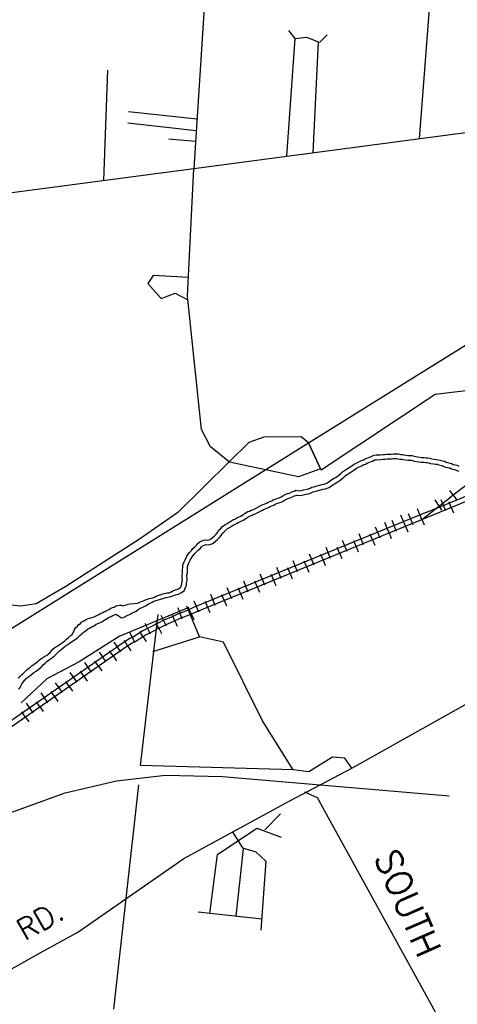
# Model space of a CAD drawing. Header units: feet. Extents: x 1615653 to 1618118, y 708897 to 711917.
# Tile 15 of 183: x 1618060.37 to 1618064.05, y 710523.01 to 710531.3. Entities that reach past the tile are written whole.
import ezdxf

# ---------------------------------------------------------------- set-up
doc = ezdxf.new("R2010")
doc.units = ezdxf.units.FT
doc.header["$LTSCALE"] = 20
doc.header["$MEASUREMENT"] = 0
for name, color, linetype in [('17_TRAIN_TRAKS', 254, 'Continuous'), ('35_INTERSTATE_ROADS', 130, 'Continuous'), ('36_MAJOR_ROADS', 130, 'Continuous'), ('37_MINOR_ROADS', 130, 'Continuous'), ('58_MAJOR_WATER', 170, 'Continuous'), ('ROAD-TEXT', 2, 'Continuous')]:
    doc.layers.add(name, color=color, linetype=linetype)
doc.styles.get("Standard").update_dxf_attribs({"font": 'simplex.shx'})

msp = doc.modelspace()

# ---------------------------------------------------------------- linework, layer by layer
at = {"layer": '17_TRAIN_TRAKS', "linetype": 'Continuous'}
for points in [[(1618067.23866, 710529.75148), (1618063.99397, 710527.27471), (1618063.99406, 710527.27476)], [(1618063.86356, 710527.13527), (1618064.45644, 710527.38004), (1618064.65608, 710527.4312), (1618065.65725, 710527.69903), (1618065.73851, 710527.72411), (1618065.84485, 710527.77226), (1618065.93614, 710527.84348), (1618065.99232, 710527.89564), (1618066.04248, 710527.96185), (1618066.10769, 710528.0441), (1618066.19697, 710528.14542), (1618066.27321, 710528.22868), (1618066.31835, 710528.27382), (1618066.36952, 710528.31796), (1618066.41366, 710528.34805), (1618066.46883, 710528.38015), (1618066.523, 710528.41125), (1618067.22217, 710528.66912)], [(1618063.79722, 710527.15302), (1618064.22772, 710527.32988), (1618064.4566, 710527.38008)], [(1618064.01938, 710527.2941), (1618063.98904, 710527.33385)], [(1618063.99406, 710527.27476), (1618063.76339, 710527.09434)], [(1618063.89358, 710527.21262), (1618063.86728, 710527.25514)], [(1618063.95497, 710527.16377), (1618063.91697, 710527.25627)], [(1618064.01938, 710527.2941), (1618064.04972, 710527.25436)], [(1618063.75521, 710527.091), (1618063.71792, 710527.18127)], [(1618063.89358, 710527.21262), (1618063.91988, 710527.1701)], [(1618064.00221, 710527.19251), (1618063.98313, 710527.23873)], [(1618064.00221, 710527.19251), (1618064.02129, 710527.1463)], [(1618063.79722, 710527.15302), (1618061.83666, 710526.35183), (1618061.76522, 710526.31908), (1618061.70402, 710526.29701), (1618061.6418, 710526.26845), (1618061.58197, 710526.2431), (1618061.52636, 710526.2153), (1618061.47208, 710526.18716), (1618061.40312, 710526.15216), (1618061.35666, 710526.12223), (1618061.32526, 710526.1032), (1618061.29406, 710526.08709), (1618061.24759, 710526.05858), (1618058.3313, 710524.02855)], [(1618058.35507, 710523.9945), (1618061.27032, 710526.02381), (1618061.31446, 710526.0509), (1618061.34556, 710526.06695), (1618061.37867, 710526.08701), (1618061.42381, 710526.1161), (1618061.49102, 710526.15021), (1618061.5452, 710526.17829), (1618061.59937, 710526.20538), (1618061.65856, 710526.23046), (1618061.71975, 710526.25854), (1618061.78094, 710526.28061), (1618061.85317, 710526.31372), (1618063.86356, 710527.13527)], [(1618063.5006, 710527.08582), (1618063.53843, 710526.99325)], [(1618063.61636, 710527.03425), (1618063.57781, 710527.12646)], [(1618063.63945, 710527.14256), (1618063.67728, 710527.04999)], [(1618063.75521, 710527.091), (1618063.77412, 710527.04471)], [(1618063.36175, 710527.02908), (1618063.39958, 710526.93651)], [(1618063.4775, 710526.97751), (1618063.44235, 710527.06597)], [(1618063.61636, 710527.03425), (1618063.63527, 710526.98797)], [(1618063.08404, 710526.91559), (1618063.12187, 710526.82302)], [(1618063.2229, 710526.97233), (1618063.26072, 710526.87977)], [(1618063.33865, 710526.92077), (1618063.31974, 710526.96705)], [(1618063.33865, 710526.92077), (1618063.35757, 710526.87448)], [(1618063.4775, 710526.97751), (1618063.49642, 710526.93123)], [(1618062.94519, 710526.85885), (1618062.98302, 710526.76628)], [(1618063.06094, 710526.80728), (1618063.04203, 710526.85356)], [(1618063.1998, 710526.86402), (1618063.18088, 710526.91031)], [(1618063.1998, 710526.86402), (1618063.21871, 710526.81774)], [(1618062.80634, 710526.8021), (1618062.84416, 710526.70954)], [(1618062.92209, 710526.75054), (1618062.90318, 710526.79682)], [(1618062.92209, 710526.75054), (1618062.94101, 710526.70425)], [(1618063.06094, 710526.80728), (1618063.07986, 710526.761)], [(1618062.52863, 710526.68862), (1618062.56646, 710526.59605)], [(1618062.64438, 710526.63705), (1618062.62547, 710526.68334)], [(1618062.66748, 710526.74536), (1618062.70531, 710526.65279)], [(1618062.78324, 710526.69379), (1618062.76432, 710526.74008)], [(1618062.78324, 710526.69379), (1618062.80215, 710526.64751)], [(1618062.38978, 710526.63187), (1618062.42761, 710526.53931)], [(1618062.50553, 710526.58031), (1618062.48662, 710526.62659)], [(1618062.64438, 710526.63705), (1618062.6633, 710526.59077)], [(1618062.11207, 710526.51839), (1618062.1499, 710526.42582)], [(1618062.22783, 710526.46682), (1618062.20891, 710526.51311)], [(1618062.25092, 710526.57513), (1618062.28875, 710526.48256)], [(1618062.36668, 710526.52356), (1618062.34776, 710526.56985)], [(1618062.36668, 710526.52356), (1618062.38559, 710526.47728)], [(1618062.50553, 710526.58031), (1618062.52445, 710526.53402)], [(1618061.97322, 710526.46165), (1618062.01105, 710526.36908)], [(1618062.08897, 710526.41008), (1618062.07006, 710526.45636)], [(1618062.22783, 710526.46682), (1618062.24674, 710526.42054)], [(1618061.69797, 710526.34798), (1618061.73189, 710526.25391)], [(1618061.81202, 710526.29486), (1618061.79119, 710526.34031)], [(1618061.83436, 710526.4049), (1618061.87219, 710526.31233)], [(1618061.95012, 710526.35334), (1618061.9312, 710526.39962)], [(1618061.95012, 710526.35334), (1618061.96903, 710526.30705)], [(1618062.08897, 710526.41008), (1618062.10789, 710526.36379)], [(1618061.55517, 710526.28561), (1618061.59989, 710526.19616)], [(1618061.67361, 710526.23737), (1618061.65276, 710526.28281)], [(1618061.81202, 710526.29486), (1618061.83285, 710526.2494)], [(1618061.42123, 710526.21742), (1618061.46649, 710526.12825)], [(1618061.53757, 710526.17434), (1618061.51456, 710526.21873)], [(1618061.53757, 710526.17434), (1618061.56059, 710526.12995)], [(1618061.67361, 710526.23737), (1618061.69447, 710526.19192)], [(1618061.29137, 710526.14197), (1618061.33724, 710526.05311)], [(1618061.40515, 710526.10408), (1618061.37807, 710526.14611)], [(1618061.40515, 710526.10408), (1618061.43224, 710526.06205)], [(1618061.15936, 710526.05808), (1618061.21649, 710525.97601)], [(1618061.27629, 710526.02748), (1618061.25014, 710526.07009)], [(1618061.27629, 710526.02748), (1618061.30244, 710525.98486)], [(1618061.03625, 710525.97238), (1618061.09338, 710525.89031)], [(1618061.15296, 710525.94212), (1618061.1244, 710525.98315)], [(1618061.15296, 710525.94212), (1618061.18153, 710525.90108)], [(1618060.91314, 710525.88669), (1618060.97027, 710525.80461)], [(1618061.02985, 710525.85642), (1618061.00129, 710525.89746)], [(1618061.02985, 710525.85642), (1618061.05842, 710525.81538)], [(1618060.79003, 710525.80099), (1618060.84716, 710525.71892)], [(1618060.90674, 710525.77072), (1618060.87818, 710525.81176)], [(1618060.90674, 710525.77072), (1618060.93531, 710525.72969)], [(1618060.66692, 710525.71529), (1618060.72405, 710525.63322)], [(1618060.78363, 710525.68503), (1618060.75507, 710525.72606)], [(1618060.78363, 710525.68503), (1618060.8122, 710525.64399)], [(1618060.54381, 710525.6296), (1618060.60094, 710525.54752)], [(1618060.66052, 710525.59933), (1618060.63196, 710525.64037)], [(1618060.66052, 710525.59933), (1618060.68909, 710525.55829)], [(1618060.4207, 710525.5439), (1618060.47783, 710525.46183)], [(1618060.53741, 710525.51363), (1618060.50885, 710525.55467)], [(1618060.53741, 710525.51363), (1618060.56598, 710525.4726)], [(1618060.4143, 710525.42794), (1618060.38574, 710525.46897)], [(1618060.4143, 710525.42794), (1618060.44287, 710525.3869)]]:
    msp.add_lwpolyline(points, dxfattribs=at)
at = {"layer": '35_INTERSTATE_ROADS', "linetype": 'Continuous'}
for points in [[(1618061.83241, 710530.04818), (1618064.27059, 710530.37202)], [(1618060.10837, 710529.81943), (1618061.83241, 710530.04818)], [(1618061.78023, 710528.97164), (1618061.83241, 710530.04818)], [(1618061.89764, 710527.84996), (1618061.78023, 710528.97164)], [(1618062.7988, 710527.73759), (1618064.21293, 710528.61583)], [(1618061.97491, 710527.70348), (1618061.89764, 710527.84996)], [(1618060.95233, 710526.58179), (1618062.7988, 710527.73759)], [(1618062.13547, 710527.57405), (1618061.97491, 710527.70348)], [(1618062.7988, 710527.73759), (1618062.90116, 710527.51687)], [(1618062.71551, 710527.44964), (1618062.13547, 710527.57405)], [(1618062.90116, 710527.51687), (1618062.71551, 710527.44964)], [(1618059.18513, 710525.47917), (1618060.95233, 710526.58179)], [(1618061.18159, 710524.89024), (1618061.59499, 710524.93639)], [(1618061.59499, 710524.93639), (1618062.07462, 710524.92636)], [(1618062.07462, 710524.92636), (1618063.98418, 710524.76339)], [(1618060.75012, 710524.7869), (1618061.18159, 710524.89024)], [(1618058.59278, 710524.00634), (1618060.75012, 710524.7869)]]:
    msp.add_lwpolyline(points, dxfattribs=at)
at = {"layer": '36_MAJOR_ROADS', "linetype": 'Continuous'}
for points in [[(1618059.51463, 710522.86339), (1618060.53907, 710523.43847), (1618060.85722, 710523.61326), (1618061.75082, 710524.23409), (1618062.63792, 710524.7177), (1618063.16533, 710524.99682), (1618065.38833, 710526.24132), (1618066.8865, 710527.07949), (1618068.00125, 710527.79524), (1618069.10888, 710528.23274), (1618069.18307, 710528.26125), (1618070.31598, 710528.5322), (1618071.04538, 710528.63426), (1618071.06494, 710528.6425)], [(1618064.85776, 710528.26224), (1618063.86695, 710528.14519), (1618062.90689, 710527.50611), (1618062.7988, 710527.73759)], [(1618062.7988, 710527.73759), (1618062.73753, 710527.78803), (1618062.42345, 710527.78536), (1618062.29659, 710527.73887), (1618062.13269, 710527.57687)], [(1618062.13269, 710527.57687), (1618061.69965, 710527.14881), (1618061.37629, 710526.92398), (1618060.75525, 710526.52582), (1618060.5057, 710526.38145), (1618060.37747, 710526.36173), (1618058.80412, 710526.52393), (1618057.13054, 710526.76571), (1618056.40283, 710526.54011), (1618055.17951, 710526.13009), (1618054.4929, 710526.00825), (1618053.9735, 710525.97949), (1618053.45407, 710525.96322), (1618052.35371, 710525.64616), (1618052.08988, 710525.53467), (1618051.49601, 710525.26985), (1618050.31297, 710524.55754), (1618048.92418, 710523.46784), (1618048.31817, 710523.11522)], [(1618065.02003, 710517.34153), (1618065.03212, 710517.57635), (1618064.77975, 710518.09481), (1618064.82503, 710518.37862), (1618064.83547, 710518.42887), (1618064.72771, 710518.60871), (1618064.61021, 710518.8048), (1618064.66006, 710518.88208), (1618064.76077, 710518.88794), (1618064.84453, 710518.95739), (1618064.90875, 710519.15061), (1618064.99997, 710520.50948), (1618064.91234, 710520.89115), (1618064.92647, 710521.01227), (1618063.77533, 710523.1089), (1618062.87663, 710524.7454), (1618062.76949, 710524.79333)]]:
    msp.add_lwpolyline(points, dxfattribs=at)
at = {"layer": '37_MINOR_ROADS', "linetype": 'Continuous'}
for points in [[(1618061.9486, 710531.84123), (1618061.83241, 710530.04818)], [(1618063.73332, 710530.29734), (1618063.82656, 710531.50485)], [(1618062.61766, 710530.15198), (1618062.6861, 710531.14218), (1618062.78442, 710531.15448)], [(1618062.6861, 710531.14218), (1618062.63325, 710531.21129)], [(1618062.78442, 710531.15448), (1618062.88116, 710531.11412), (1618062.836, 710530.18011)], [(1618062.89273, 710531.10929), (1618062.95576, 710531.17451)], [(1618061.07684, 710529.948), (1618061.10936, 710530.8751)], [(1618061.85956, 710530.46429), (1618061.28367, 710530.52547)], [(1618061.85384, 710530.36661), (1618061.27894, 710530.43064)], [(1618061.84698, 710530.27468), (1618061.62291, 710530.2945)], [(1618061.78791, 710529.12986), (1618061.49141, 710529.1462), (1618061.44528, 710529.07994), (1618061.55859, 710528.95243), (1618061.67692, 710528.99861), (1618061.78344, 710528.94197)], [(1618061.79143, 710526.34869), (1618061.20373, 710526.10514), (1618060.86687, 710525.89024), (1618060.59453, 710525.74698), (1618060.37951, 710525.54641)], [(1618063.16533, 710524.99682), (1618063.1048, 710525.08), (1618063.00252, 710525.08803), (1618062.80296, 710524.96456), (1618062.6706, 710524.98163), (1618062.41087, 710525.39468), (1618062.08397, 710526.0577), (1618061.88141, 710526.10086), (1618061.77612, 710526.35984)], [(1618061.38512, 710525.01811), (1618061.53402, 710526.2903)], [(1618061.48905, 710525.97727), (1618061.88141, 710526.10086)], [(1618062.67214, 710524.98144), (1618061.38512, 710525.01811)], [(1618061.16072, 710522.96658), (1618061.37012, 710524.85558)], [(1618062.43064, 710524.4749), (1618062.56275, 710524.61114)], [(1618061.96905, 710523.77202), (1618062.03344, 710524.26841), (1618062.363, 710524.49059), (1618062.56855, 710524.41519)], [(1618062.15671, 710524.46297), (1618062.24487, 710524.32405), (1618062.35519, 710524.29062), (1618062.43957, 710524.21215), (1618062.39855, 710523.63116)], [(1618062.24954, 710524.31669), (1618062.18811, 710523.74844)], [(1618062.40717, 710523.72487), (1618061.87154, 710523.7824)]]:
    msp.add_lwpolyline(points, dxfattribs=at)
at = {"layer": '58_MAJOR_WATER', "linetype": 'Continuous'}
for points in [[(1618063.08618, 710527.49325), (1618063.10338, 710527.504), (1618063.11963, 710527.5158), (1618063.13378, 710527.5236), (1618063.15098, 710527.53535), (1618063.16418, 710527.5432), (1618063.18343, 710527.55595), (1618063.20063, 710527.5667), (1618063.21678, 710527.57445), (1618063.23398, 710527.58325), (1618063.25013, 710527.59), (1618063.26323, 710527.59485), (1618063.27638, 710527.60165), (1618063.29153, 710527.60845), (1618063.30568, 710527.61325), (1618063.32183, 710527.62), (1618063.33898, 710527.6278), (1618063.35308, 710527.6326), (1618063.37018, 710527.63435), (1618063.40328, 710527.63585), (1618063.42438, 710527.63855), (1618063.43943, 710527.63935), (1618063.45753, 710527.6421), (1618063.47758, 710527.6418), (1618063.49663, 710527.6425), (1618063.51168, 710527.6433), (1618063.52573, 710527.6441), (1618063.54278, 710527.64385), (1618063.55583, 710527.64265), (1618063.57483, 710527.6394), (1618063.58983, 710527.63815), (1618063.60383, 710527.63595), (1618063.61983, 710527.6327), (1618063.63683, 710527.63045), (1618063.65293, 710527.63125), (1618063.67093, 710527.63), (1618063.68888, 710527.6247), (1618063.70293, 710527.6225), (1618063.71888, 710527.61825), (1618063.73588, 710527.615), (1618063.75093, 710527.6138), (1618063.76993, 710527.6125), (1618063.78998, 710527.61125), (1618063.80503, 710527.611), (1618063.81998, 710527.6068), (1618063.83598, 710527.60255), (1618063.85798, 710527.5982), (1618063.87698, 710527.59695), (1618063.89098, 710527.59475), (1618063.90798, 710527.5895), (1618063.93098, 710527.58515), (1618063.94393, 710527.58095), (1618063.95883, 710527.57275), (1618063.99183, 710527.56625), (1618064.00478, 710527.56205), (1618064.01873, 710527.55485), (1618064.03368, 710527.5506), (1618064.04868, 710527.5474), (1618064.06563, 710527.54015)], [(1618063.10738, 710527.45933), (1618063.12576, 710527.47081), (1618063.14112, 710527.48197), (1618063.15476, 710527.48949), (1618063.1725, 710527.50161), (1618063.18546, 710527.50931), (1618063.20508, 710527.52231), (1618063.21994, 710527.5316), (1618063.23454, 710527.53861), (1618063.25082, 710527.54694), (1618063.26479, 710527.55277), (1618063.27942, 710527.55819), (1618063.29377, 710527.56561), (1618063.30618, 710527.57118), (1618063.31983, 710527.57581), (1618063.33782, 710527.58333), (1618063.35374, 710527.59057), (1618063.36167, 710527.59327), (1618063.37312, 710527.59444), (1618063.40673, 710527.59596), (1618063.42798, 710527.59868), (1618063.4435, 710527.59951), (1618063.46025, 710527.60205), (1618063.47801, 710527.60179), (1618063.49842, 710527.60254), (1618063.51388, 710527.60336), (1618063.52657, 710527.60408), (1618063.54065, 710527.60387), (1618063.55062, 710527.60296), (1618063.56979, 710527.59968), (1618063.58506, 710527.59841), (1618063.59674, 710527.59657), (1618063.61321, 710527.59322), (1618063.63518, 710527.59032), (1618063.65253, 710527.59118), (1618063.66379, 710527.5904), (1618063.68008, 710527.58559), (1618063.69466, 710527.5833), (1618063.70996, 710527.57923), (1618063.73052, 710527.5753), (1618063.74797, 710527.57391), (1618063.76732, 710527.57258), (1618063.7884, 710527.57127), (1618063.79919, 710527.57109), (1618063.80943, 710527.56821), (1618063.82695, 710527.56356), (1618063.85276, 710527.55845), (1618063.87255, 710527.55715), (1618063.88192, 710527.55568), (1618063.89833, 710527.55061), (1618063.92105, 710527.54632), (1618063.92797, 710527.54407), (1618063.94499, 710527.5347), (1618063.98176, 710527.52746), (1618063.98933, 710527.52501), (1618064.00394, 710527.51747), (1618064.02403, 710527.51176), (1618064.03653, 710527.50909), (1618064.04958, 710527.5035), (1618064.0648, 710527.49669)], [(1618061.57283, 710526.4657), (1618061.60808, 710526.4742), (1618061.62508, 710526.47395), (1618061.64328, 710526.4817), (1618061.65643, 710526.4895), (1618061.67863, 710526.4982), (1618061.69173, 710526.50105), (1618061.70483, 710526.50685), (1618061.72003, 710526.51665), (1618061.72728, 710526.53155), (1618061.73153, 710526.5465), (1618061.73378, 710526.5605), (1618061.73703, 710526.5785), (1618061.73628, 710526.5915), (1618061.73553, 710526.60755), (1618061.73578, 710526.62555), (1618061.73908, 710526.64255), (1618061.73948, 710526.6686), (1618061.74078, 710526.6866), (1618061.74198, 710526.6996), (1618061.74423, 710526.71455), (1618061.75253, 710526.7345), (1618061.75983, 710526.7504), (1618061.76808, 710526.7653), (1618061.77538, 710526.7822), (1618061.78563, 710526.7981), (1618061.79688, 710526.81295), (1618061.81323, 710526.83075), (1618061.82648, 710526.84555), (1618061.84178, 710526.86035), (1618061.85703, 710526.87515), (1618061.87033, 710526.89), (1618061.88553, 710526.9028), (1618061.91583, 710526.9164), (1618061.93093, 710526.92015), (1618061.94498, 710526.91795), (1618061.95903, 710526.91875), (1618061.97213, 710526.92355), (1618061.99043, 710526.94035), (1618062.00768, 710526.9531), (1618062.02093, 710526.96695), (1618062.03218, 710526.9808), (1618062.04453, 710526.99965), (1618062.05778, 710527.01345), (1618062.07608, 710527.0312), (1618062.09438, 710527.047), (1618062.11363, 710527.0577), (1618062.13183, 710527.06845), (1618062.14598, 710527.07625), (1618062.16323, 710527.08705), (1618062.17938, 710527.0948), (1618062.19658, 710527.1056), (1618062.21073, 710527.1104), (1618062.22893, 710527.12015), (1618062.24918, 710527.13285), (1618062.26638, 710527.1436), (1618062.28968, 710527.1573), (1618062.30278, 710527.1621), (1618062.31793, 710527.1699), (1618062.33508, 710527.17465), (1618062.35228, 710527.18445), (1618062.39373, 710527.20585), (1618062.40988, 710527.21365), (1618062.42603, 710527.2204), (1618062.44623, 710527.22915), (1618062.45938, 710527.23595), (1618062.47453, 710527.24275), (1618062.48968, 710527.24855), (1618062.50283, 710527.25635), (1618062.51998, 710527.2621), (1618062.53608, 710527.2679), (1618062.55323, 710527.27465), (1618062.56838, 710527.28145), (1618062.58358, 710527.29025), (1618062.60283, 710527.302), (1618062.62198, 710527.3087), (1618062.63808, 710527.3135), (1618062.65828, 710527.3232), (1618062.67748, 710527.32995), (1618062.69363, 710527.3367), (1618062.71663, 710527.33335), (1618062.73673, 710527.3351), (1618062.75683, 710527.3408), (1618062.77193, 710527.3436), (1618062.79103, 710527.3463), (1618062.81223, 710527.356), (1618062.82738, 710527.3628), (1618062.84653, 710527.36655), (1618062.86868, 710527.37425), (1618062.88278, 710527.37805), (1618062.91498, 710527.38555), (1618062.93208, 710527.38835), (1618062.95328, 710527.39705), (1618062.98168, 710527.41665), (1618062.99688, 710527.42645), (1618063.01103, 710527.43525), (1618063.02723, 710527.44405), (1618063.04038, 710527.45185), (1618063.05563, 710527.46365), (1618063.07293, 710527.4794), (1618063.08618, 710527.49325)], [(1618061.67914, 710526.45544), (1618061.69025, 710526.45979), (1618061.7042, 710526.46283), (1618061.72388, 710526.47154), (1618061.7511, 710526.48909), (1618061.76479, 710526.51722), (1618061.77065, 710526.53783), (1618061.77321, 710526.55377), (1618061.77723, 710526.57606), (1618061.77622, 710526.59358), (1618061.77554, 710526.6082), (1618061.77572, 710526.62143), (1618061.77902, 710526.6384), (1618061.77946, 710526.66685), (1618061.78064, 710526.68332), (1618061.7817, 710526.69478), (1618061.78305, 710526.70373), (1618061.78918, 710526.71846), (1618061.79555, 710526.73234), (1618061.80402, 710526.74764), (1618061.81079, 710526.7633), (1618061.81843, 710526.77515), (1618061.82762, 710526.78728), (1618061.84286, 710526.80388), (1618061.85532, 710526.8178), (1618061.86961, 710526.83162), (1618061.88589, 710526.84742), (1618061.89825, 710526.86121), (1618061.90701, 710526.8686), (1618061.92894, 710526.87844), (1618061.93272, 710526.87938), (1618061.943, 710526.87777), (1618061.96722, 710526.87915), (1618061.99334, 710526.88872), (1618062.01591, 710526.90944), (1618062.03421, 710526.92297), (1618062.05095, 710526.94047), (1618062.06452, 710526.95717), (1618062.07595, 710526.97462), (1618062.08614, 710526.98523), (1618062.1031, 710527.00168), (1618062.11741, 710527.01403), (1618062.13352, 710527.02299), (1618062.15166, 710527.0337), (1618062.16626, 710527.04175), (1618062.18255, 710527.05195), (1618062.19873, 710527.05972), (1618062.21387, 710527.06923), (1618062.2267, 710527.07358), (1618062.24902, 710527.08553), (1618062.2704, 710527.09894), (1618062.28712, 710527.10939), (1618062.30683, 710527.12098), (1618062.31888, 710527.1254), (1618062.33257, 710527.13245), (1618062.35055, 710527.13743), (1618062.37136, 710527.14928), (1618062.4116, 710527.17006), (1618062.4263, 710527.17716), (1618062.44169, 710527.18359), (1618062.46338, 710527.19299), (1618062.47677, 710527.19991), (1618062.48988, 710527.20579), (1618062.50716, 710527.21241), (1618062.51958, 710527.21977), (1618062.53312, 710527.22431), (1618062.55018, 710527.23046), (1618062.56875, 710527.23777), (1618062.58664, 710527.2458), (1618062.60402, 710527.25586), (1618062.62004, 710527.26564), (1618062.6343, 710527.27063), (1618062.65254, 710527.27607), (1618062.67361, 710527.28619), (1618062.69184, 710527.2926), (1618062.69883, 710527.29552), (1618062.71546, 710527.29309), (1618062.74398, 710527.29558), (1618062.76595, 710527.30181), (1618062.77838, 710527.30411), (1618062.80238, 710527.30751), (1618062.82874, 710527.31956), (1618062.83957, 710527.32443), (1618062.85699, 710527.32784), (1618062.88046, 710527.336), (1618062.89252, 710527.33925), (1618062.92275, 710527.34629), (1618062.94304, 710527.34961), (1618062.97245, 710527.36168), (1618063.00388, 710527.38337), (1618063.01828, 710527.39265), (1618063.03115, 710527.40066), (1618063.04698, 710527.40926), (1618063.06291, 710527.4187), (1618063.08137, 710527.43299), (1618063.10088, 710527.45075), (1618063.11508, 710527.4656)], [(1618060.35533, 710525.7573), (1618060.36853, 710525.76915), (1618060.38483, 710525.78495), (1618060.39808, 710525.79675), (1618060.42863, 710525.82635), (1618060.44178, 710525.8362), (1618060.45903, 710525.84795), (1618060.47328, 710525.86075), (1618060.48743, 710525.86955), (1618060.50268, 710525.88235), (1618060.51588, 710525.8922), (1618060.53113, 710525.906), (1618060.54638, 710525.9168), (1618060.56158, 710525.9276), (1618060.57978, 710525.93835), (1618060.59393, 710525.94615), (1618060.60713, 710525.95595), (1618060.62343, 710525.97075), (1618060.63368, 710525.9856), (1618060.64798, 710526.00145), (1618060.66318, 710526.01225), (1618060.67738, 710526.02105), (1618060.69153, 710526.02985), (1618060.70983, 710526.0446), (1618060.73513, 710526.06125), (1618060.74933, 710526.07105), (1618060.76253, 710526.0819), (1618060.77683, 710526.0967), (1618060.79108, 710526.1095), (1618060.80833, 710526.1223), (1618060.81758, 710526.13715), (1618060.82178, 710526.15115), (1618060.82903, 710526.16405), (1618060.83828, 710526.17795), (1618060.85253, 710526.19275), (1618060.86378, 710526.2056), (1618060.87798, 710526.2154), (1618060.89118, 710526.22725), (1618060.90738, 710526.237), (1618060.92258, 710526.2458), (1618060.93773, 710526.2536), (1618060.95083, 710526.2584), (1618060.96698, 710526.2632), (1618060.98508, 710526.26895), (1618061.00123, 710526.2737), (1618061.01738, 710526.2815), (1618061.03258, 710526.2913), (1618061.04678, 710526.3001), (1618061.06693, 710526.3068), (1618061.08008, 710526.3146), (1618061.09928, 710526.32235), (1618061.11648, 710526.3331), (1618061.13373, 710526.3449), (1618061.14783, 710526.3497), (1618061.16193, 710526.3535), (1618061.18013, 710526.36325), (1618061.19323, 710526.36705), (1618061.20628, 710526.36885), (1618061.22033, 710526.36765), (1618061.23528, 710526.36445), (1618061.25143, 710526.3692), (1618061.26653, 710526.373), (1618061.28163, 710526.3778), (1618061.29673, 710526.3816), (1618061.36298, 710526.38665), (1618061.38323, 710526.39635), (1618061.39933, 710526.4021), (1618061.41448, 710526.4089), (1618061.42763, 710526.41375), (1618061.44473, 710526.4195), (1618061.45888, 710526.4253), (1618061.47298, 710526.4291), (1618061.48808, 710526.4319), (1618061.50318, 710526.43765), (1618061.51738, 710526.4455), (1618061.53148, 710526.4513), (1618061.55768, 710526.4589), (1618061.57283, 710526.4657)], [(1618061.49815, 710526.40145), (1618061.54328, 710526.418), (1618061.59973, 710526.43225), (1618061.63033, 710526.44045), (1618061.6797, 710526.45566), (1618061.67998, 710526.45675)], [(1618060.35783, 710525.66315), (1618060.37008, 710525.676), (1618060.37633, 710525.6889), (1618060.38558, 710525.7058), (1618060.39688, 710525.72165), (1618060.40713, 710525.73555), (1618060.42138, 710525.75035), (1618060.43463, 710525.7612), (1618060.45183, 710525.77295), (1618060.46913, 710525.7877), (1618060.48538, 710525.8005), (1618060.50463, 710525.81425), (1618060.52188, 710525.827), (1618060.53613, 710525.8388), (1618060.55033, 710525.85065), (1618060.56563, 710525.86545), (1618060.58088, 710525.88025), (1618060.59613, 710525.89305), (1618060.61443, 710525.9088), (1618060.62963, 710525.9186), (1618060.64488, 710525.9314), (1618060.66008, 710525.94215), (1618060.67333, 710525.955), (1618060.68858, 710525.9708), (1618060.70283, 710525.9836), (1618060.71608, 710525.99545), (1618060.73333, 710526.0102), (1618060.75058, 710526.023), (1618060.76683, 710526.03475), (1618060.78303, 710526.04555), (1618060.79618, 710526.05335), (1618060.81038, 710526.06315), (1618060.82763, 710526.07595), (1618060.84383, 710526.0867), (1618060.86008, 710526.0995), (1618060.87538, 710526.1153), (1618060.88958, 710526.1261), (1618060.90283, 710526.13895), (1618060.91908, 710526.1507), (1618060.93838, 710526.16645), (1618060.95453, 710526.17525), (1618060.98188, 710526.19085), (1618060.99498, 710526.1957), (1618061.01223, 710526.20845), (1618061.02533, 710526.21325), (1618061.04758, 710526.22395), (1618061.06478, 710526.23275), (1618061.07793, 710526.24155), (1618061.09108, 710526.24835), (1618061.12148, 710526.26795), (1618061.13658, 710526.27375), (1618061.15078, 710526.28155), (1618061.16493, 710526.28835), (1618061.17803, 710526.29215), (1618061.19193, 710526.28495), (1618061.20583, 710526.27575), (1618061.21968, 710526.26455), (1618061.23273, 710526.26335), (1618061.24683, 710526.26915), (1618061.27108, 710526.2808), (1618061.28523, 710526.2866), (1618061.29838, 710526.29445), (1618061.31558, 710526.3032), (1618061.33578, 710526.3139), (1618061.34893, 710526.31975), (1618061.36513, 710526.3315), (1618061.38238, 710526.3433), (1618061.39753, 710526.34905), (1618061.41063, 710526.3539), (1618061.42783, 710526.36465), (1618061.45008, 710526.37735), (1618061.46728, 710526.3861), (1618061.48143, 710526.3929), (1618061.49815, 710526.40145)]]:
    msp.add_lwpolyline(points, dxfattribs=at)

# ---------------------------------------------------------------- texts
at = {"layer": 'ROAD-TEXT'}
for s, height, rotation, p in [('SOUTH', 0.216, 293.416873, (1618063.35046, 710524.24739)), ('DAYTON RD.', 0.18, 29.632591, (1618059.51636, 710523.02955))]:
    msp.add_text(s, height=height, rotation=rotation, dxfattribs=at).set_placement(p)

doc.saveas('drawing.dxf')
